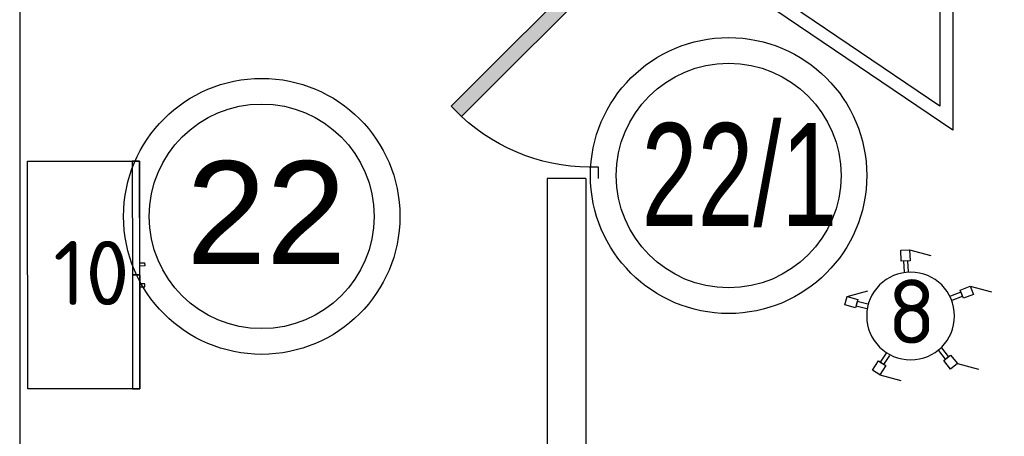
# Model space of a CAD drawing. Header units: millimetres. Extents: x 151654 to 877351, y 70322 to 154322.
# Tile 62 of 173: x 268522 to 272349, y 94986 to 96607. Entities that reach past the tile are written whole.
import ezdxf

# ---------------------------------------------------------------- set-up
doc = ezdxf.new("R2010")
doc.units = ezdxf.units.MM
doc.layers.add('технологич.о', color=152, linetype='Continuous', lineweight=30)
doc.styles.add('GOST', font='isocpeur.ttf')
doc.styles.get("Standard").update_dxf_attribs({"font": 'arial.ttf'})

# ---------------------------------------------------------------- blocks, each defined once
blk = doc.blocks.new('jfgjhsdf')
blk.add_hatch(color=1).paths.add_polyline_path([(-592.6, 730.9), (-636.7, 686.7), (0, 50), (44.2, 94.2)])
at = {"color": 1}
for p, q in [((0, 1000), (0, 950)), ((0, 50), (0, 0))]:
    blk.add_line(p, q, dxfattribs=at)
blk.add_lwpolyline([(0, 50), (-636.7, 686.7), (-592.6, 730.9), (44.2, 94.2), (0, 50)], dxfattribs=at)
blk.add_arc((-33.5, 129.6), 821.1, 87.662, 132.9147, dxfattribs=at)
blk = doc.blocks.new('DREHHOCKER')
at = {"layer": 'технологич.о'}
for p, q in [((-0.0563, 0.2526), (-0.0887, 0.2424)), ((-0.0887, 0.2424), (-0.0759, 0.2014)), ((-0.0563, 0.2526), (0.029, 0.2526)), ((-0.0427, 0.2116), (-0.0563, 0.2526)), ((-0.0759, 0.2014), (-0.0427, 0.2116)), ((-0.0674, 0.204), (-0.0427, 0.2116)), ((-0.0546, 0.1638), (-0.0674, 0.204)), ((-0.0512, 0.2091), (-0.0384, 0.169)), ((0.2031, 0.1596), (0.169, 0.134)), ((0.2236, 0.1314), (0.2031, 0.1596)), ((0.1391, 0.1024), (0.1732, 0.1272)), ((0.169, 0.134), (0.1886, 0.1067)), ((0.1732, 0.1272), (0.1886, 0.1067)), ((0.1886, 0.1067), (0.2236, 0.1314)), ((0.2236, 0.1314), (0.3089, 0.1314)), ((0.1835, 0.1135), (0.1493, 0.0887)), ((-0.215, 0.0247), (-0.2577, 0.0247)), ((-0.2577, 0.0247), (-0.2577, -0.0094)), ((-0.215, -0.0094), (-0.215, 0.0247)), ((-0.215, -0.0009), (-0.215, 0.0247)), ((-0.215, 0.0162), (-0.1724, 0.0162)), ((-0.2577, -0.0094), (-0.186, -0.0512)), ((-0.2577, -0.0094), (-0.215, -0.0094)), ((-0.1724, -0.0009), (-0.215, -0.0009)), ((0.14, -0.1007), (0.1749, -0.1263)), ((0.1647, -0.14), (0.1297, -0.1152)), ((0.1801, -0.1195), (0.1596, -0.1468)), ((0.1749, -0.1263), (0.1596, -0.1468)), ((0.1596, -0.1468), (0.1937, -0.1715)), ((0.2142, -0.1442), (0.1801, -0.1195)), ((0.1937, -0.1715), (0.2142, -0.1442)), ((-0.0819, -0.1997), (-0.0691, -0.1587)), ((-0.0529, -0.1638), (-0.0657, -0.2048)), ((0.1937, -0.1715), (0.279, -0.1715)), ((-0.0905, -0.1963), (-0.1033, -0.2372)), ((-0.0657, -0.2048), (-0.0905, -0.1963)), ((-0.058, -0.2074), (-0.0905, -0.1963)), ((-0.0708, -0.2475), (-0.058, -0.2074)), ((-0.1033, -0.2372), (-0.0708, -0.2475)), ((-0.0708, -0.2475), (0.0145, -0.2475))]:
    blk.add_line(p, q, dxfattribs=at)
blk.add_circle((0, 0), 0.1707, dxfattribs=at)
blk = doc.blocks.new('197')
at = {"layer": 'технологич.о', "ltscale": 2, "extrusion": (-0.000274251, 1.69962e-16, 1)}
for p, q in [((-572759.9, 452794.6, -157.2), (-572714.6, 452768.5, -157.2)), ((-572759.9, 452794.6, -157.2), (-572714.6, 452768.5, -157.2)), ((-572763, 452758.6, -157.2), (-572778.6, 452767.6, -157.2)), ((-572764.7, 452755.7, -157.2), (-572777.9, 452763.4, -157.2)), ((-572777.9, 452763.4, -157.2), (-572764.7, 452755.7, -157.2)), ((-572774.5, 452738.7, -157.2), (-572753, 452776, -157.2)), ((-572714.3, 452764.4, -157.2), (-572763.9, 452793.2, -157.2)), ((-572735.7, 452766.1, -157.2), (-572757.3, 452728.7, -157.2)), ((-572797.3, 452751.8, -157.2), (-572822.3, 452708.5, -157.2)), ((-572732.7, 452737.3, -157.2), (-572747.4, 452745.8, -157.2)), ((-572747.4, 452745.8, -157.2), (-572732.7, 452737.3, -157.2)), ((-572728.9, 452739, -157.2), (-572745.7, 452748.7, -157.2)), ((-572811, 452675.4, -157.2), (-572826.6, 452684.5, -157.2)), ((-572809.4, 452678.3, -157.2), (-572822.6, 452686, -157.2)), ((-572822.6, 452686, -157.2), (-572809.4, 452678.3, -157.2)), ((-572799.5, 452695.4, -157.2), (-572821.1, 452658, -157.2)), ((-572803.8, 452648.1, -157.2), (-572782.3, 452685.4, -157.2)), ((-572791.6, 452630.3, -157.2), (-572841.4, 452658.9, -157.2)), ((-572840.7, 452654.7, -157.2), (-572795.4, 452628.6, -157.2)), ((-572840.7, 452654.7, -157.2), (-572795.4, 452628.6, -157.2)), ((-572777, 452655.7, -157.2), (-572793.8, 452665.4, -157.2)), ((-572777.4, 452659.8, -157.2), (-572792.1, 452668.3, -157.2)), ((-572792.1, 452668.3, -157.2), (-572777.4, 452659.8, -157.2))]:
    blk.add_line(p, q, dxfattribs=at)
at = {"layer": 'технологич.о', "ltscale": 2}
for p, q in [((-571594.7, 451624.4, -156.9), (-571651.9, 451620.4, -156.9)), ((-571649.4, 451623.9, -156.9), (-571597.3, 451627.7, -156.9)), ((-571649.4, 451623.9, -156.9), (-571597.3, 451627.7, -156.9)), ((-571630.1, 451569.3, -156.9), (-571633.2, 451612.3, -156.9)), ((-571613.4, 451613.8, -156.9), (-571610.2, 451570.8, -156.9)), ((-571631.8, 451592.3, -156.9), (-571649.7, 451590.9, -156.9)), ((-571631.5, 451589, -156.9), (-571646.8, 451587.9, -156.9)), ((-571646.8, 451587.9, -156.9), (-571631.5, 451589, -156.9)), ((-571592.6, 451595.2, -156.9), (-571611.9, 451593.8, -156.9)), ((-571594.7, 451591.7, -156.9), (-571611.7, 451590.4, -156.9)), ((-571611.7, 451590.4, -156.9), (-571594.7, 451591.7, -156.9)), ((-571624.6, 451496.4, -156.9), (-571642.5, 451495.1, -156.9)), ((-571624.8, 451499.7, -156.9), (-571640.1, 451498.5, -156.9)), ((-571640.1, 451498.5, -156.9), (-571624.8, 451499.7, -156.9)), ((-571626.4, 451519.4, -156.9), (-571623, 451476.4, -156.9)), ((-571603.1, 451477.9, -156.9), (-571606.5, 451520.9, -156.9)), ((-571588, 451502.6, -156.9), (-571604.9, 451501.3, -156.9)), ((-571604.9, 451501.3, -156.9), (-571588, 451502.6, -156.9)), ((-571585.3, 451499.4, -156.9), (-571604.7, 451497.9, -156.9)), ((-571583.1, 451470.2, -156.9), (-571640.2, 451465.6, -156.9)), ((-571637.3, 451462.6, -156.9), (-571585.2, 451466.6, -156.9)), ((-571637.3, 451462.6, -156.9), (-571585.2, 451466.6, -156.9))]:
    blk.add_line(p, q, dxfattribs=at)
at = {"layer": 'технологич.о', "ltscale": 2, "extrusion": (-0.000274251, 1.69962e-16, 1), "elevation": -0.1}
for points in [[(-572797.3, 452751.8), (-572009.2, 452296.8), (-572464.2, 451508.7), (-571556.6, 451574.8)], [(-572822.3, 452708.5), (-572077.5, 452278.5), (-572554.7, 451452), (-571610.3, 451520.8), (-571553, 451524.9), (-571556.6, 451574.8)]]:
    blk.add_lwpolyline(points, dxfattribs=at)
at = {"layer": 'технологич.о', "ltscale": 2}
blk.add_circle((-572051.7, 452288.5), 24.2, dxfattribs=at)
at = {"layer": 'технологич.о', "ltscale": 2, "extrusion": (-0.000274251, 1.69962e-16, 1)}
for centre, radius, start, end in [((-572753, 452769.8, -0.1), 25.8, 105.5804, 194.4196), ((-572753, 452769.8, -0.1), 25.8, 105.5804, 115.0271), ((-572753, 452769.8, -0.1), 25.8, 184.9729, 194.4196), ((-572746.7, 452766.9, -0.1), 11.1, 355.6745, 124.3255), ((-572742.8, 452763.9, -0.1), 28.5, 290.72, 9.28), ((-572742.8, 452763.9, -0.1), 28.5, 0.891, 9.28), ((-572742.8, 452763.9, -0.1), 28.5, 290.72, 299.109), ((-572815.7, 452661.1, -0.1), 25.8, 105.5804, 194.4196), ((-572815.7, 452661.1, -0.1), 25.8, 105.5804, 115.0271), ((-572815.7, 452661.1, -0.1), 25.8, 184.9729, 194.4196), ((-572810.1, 452657.2, -0.1), 11.1, 175.6745, 304.3255), ((-572805.5, 452655.2, -0.1), 28.5, 290.72, 9.28), ((-572805.5, 452655.2, -0.1), 28.5, 0.891, 9.28), ((-572805.5, 452655.2, -0.1), 28.5, 290.72, 299.109)]:
    blk.add_arc(centre, radius, start, end, dxfattribs=at)
at = {"layer": 'технологич.о', "ltscale": 2}
for centre, radius, start, end in [((-571629.7, 451607.2, -156.9), 25.8, 139.7459, 228.5852), ((-571629.7, 451607.2, -156.9), 25.8, 139.7459, 149.1927), ((-571623, 451608.3, -156.9), 11.1, 29.84, 158.491), ((-571618, 451608.1, -156.9), 28.5, 324.8855, 43.4455), ((-571618, 451608.1, -156.9), 28.5, 35.0565, 43.4455), ((-571629.7, 451607.2, -156.9), 25.8, 219.1384, 228.5852), ((-571618, 451608.1, -156.9), 28.5, 324.8855, 333.2745), ((-571620.3, 451482, -156.9), 25.8, 140.0259, 228.8652), ((-571620.3, 451482, -156.9), 25.8, 140.0259, 149.4726), ((-571608.6, 451482.9, -156.9), 28.5, 325.1655, 43.7255), ((-571608.6, 451482.9, -156.9), 28.5, 35.3365, 43.7255), ((-571620.3, 451482, -156.9), 25.8, 219.4184, 228.8652), ((-571613.4, 451481.9, -156.9), 11.1, 210.12, 338.771), ((-571608.6, 451482.9, -156.9), 28.5, 325.1655, 333.5545)]:
    blk.add_arc(centre, radius, start, end, dxfattribs=at)
blk = doc.blocks.new('470')
at = {"layer": 'технологич.о', "ltscale": 2}
for points in [[(8195681.1, 138800.7), (8196567.1, 138800.7), (8196567.1, 139236.7), (8195681.1, 139236.7)], [(8196124.1, 138800.7), (8195681.1, 138800.7), (8195681.1, 138829.4), (8196124.1, 138829.4)], [(8196567.1, 138800.7), (8196124.1, 138800.7), (8196124.1, 138829.4), (8196567.1, 138829.4)], [(8196089.4, 138800.7), (8196077.4, 138800.7), (8196077.4, 138781.5), (8196089.4, 138781.5)], [(8196158.7, 138800.7), (8196170.7, 138800.7), (8196170.7, 138781.5), (8196158.7, 138781.5)]]:
    blk.add_lwpolyline(points, close=True, dxfattribs=at)

msp = doc.modelspace()

# ---------------------------------------------------------------- linework, layer by layer
at = {"lineweight": 30}
for p, q in [((268522.2, 97588.4), (268522.2, 92538.4)), ((270722.2, 95988.4), (270572.2, 95988.4)), ((270572.2, 95988.4), (270572.2, 92538.4)), ((270722.2, 95988.4), (270722.2, 92938.4))]:
    msp.add_line(p, q, dxfattribs=at)
at = {"color": 1}
for centre, radius in [((271277.3, 96000.4), 537), ((271277.3, 96000.4), 437), ((269462.8, 95841.6), 537), ((269462.8, 95841.6), 437)]:
    msp.add_circle(centre, radius, dxfattribs=at)

# ---------------------------------------------------------------- block references
at = {"xscale": -0.8999999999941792, "yscale": 0.8999999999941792, "zscale": 0.9000000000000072, "rotation": 180}
msp.add_blockref('jfgjhsdf', (270772.2, 96888.4), dxfattribs=at)
at = {"layer": 'технологич.о', "ltscale": 2, "extrusion": (-0.000237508, 0.000137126, 1), "xscale": -1, "rotation": 330.0000008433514}
msp.add_blockref('197', (-449424.1, -8515.1, 7), dxfattribs=at)
at = {"layer": 'технологич.о', "color": 234, "xscale": -1, "rotation": 90.0824366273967}
msp.add_blockref('470', (395996.8, 8291929), dxfattribs=at)
at = {"layer": 'технологич.о', "extrusion": (-1.96295e-18, 0.022179, 0.999754), "xscale": -1000.000000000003, "yscale": 1000.000000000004, "zscale": 1000.000000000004, "rotation": 345.0000000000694}
msp.add_blockref('DREHHOCKER', (-271984.6, -95432, 2043.1), dxfattribs=at)

# ---------------------------------------------------------------- texts
at = {"color": 1, "width": 0.7}
msp.add_text('22/1', height=400, dxfattribs=at).set_placement((270938.7, 95804.4))
at = {"color": 1}
msp.add_text('22', height=400, dxfattribs=at).set_placement((269169.7, 95656.5))
at = {"style": 'GOST'}
for s, p in [('10', (268652.7, 95496.2)), ('8', (271894.6, 95346.4, -74))]:
    msp.add_text(s, height=250, dxfattribs=at).set_placement(p)

doc.saveas('drawing.dxf')
